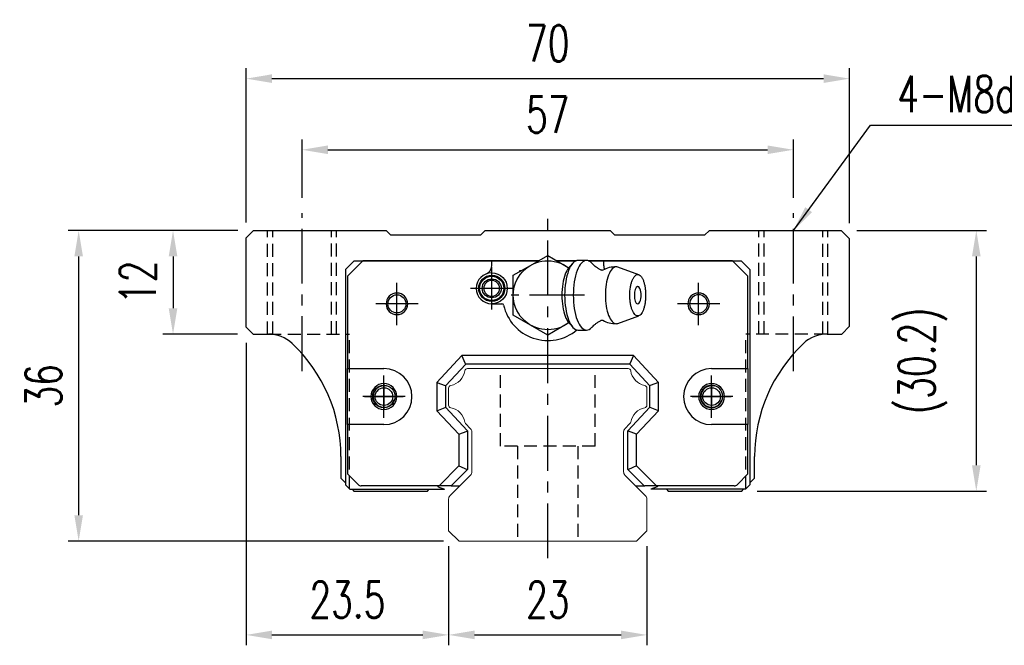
# Model space of a CAD drawing. Header units: millimetres. Extents: x 18 to 344, y 371 to 485.
# Tile 1 of 53: x 18 to 132, y 379 to 452. Entities that reach past the tile are written whole.
import ezdxf

# ---------------------------------------------------------------- set-up
doc = ezdxf.new("R2010")
doc.units = ezdxf.units.MM
doc.header["$PDSIZE"] = -1
doc.linetypes.add('CENTER', pattern=[10.16, 6.35, -1.27, 1.27, -1.27])
doc.linetypes.add('DASHED', pattern=[0.75, 0.5, -0.25])
for name, color, linetype in [('2', 7, 'Continuous'), ('CL', 1, 'CENTER'), ('DIM', 4, 'Continuous'), ('HID', 2, 'DASHED'), ('OUT', 3, 'Continuous'), ('中心線', 1, 'CENTER')]:
    doc.layers.add(name, color=color, linetype=linetype)
doc.styles.add('DIM-7', font='SIMPLEX.shx', dxfattribs={"width": 0.7, "bigfont": 'chineset.shx'})
doc.dimstyles.new('CNS', dxfattribs={"dimtxt": 3.5, "dimasz": 2.5, "dimexe": 1, "dimexo": 1.5, "dimgap": 0.09, "dimtad": 0, "dimdsep": 46, "dimtxsty": 'DIM-7', "dimcen": 0.09, "dimclrd": 1, "dimclre": 1, "dimclrt": 4, "dimadec": 0, "dimazin": 0, "dimtfac": 1, "dimtix": 1, "dimtmove": 2, "dimatfit": 3, "dimfxl": 1, "dimtvp": 0.971429, "dimtolj": 1, "dimarcsym": 0})

# ---------------------------------------------------------------- blocks, each defined once
blk = doc.blocks.new('*D57')
at = {"layer": 'DEFPOINTS', "color": 0, "transparency": 16777216}
for p in [(113.92, 444.9), (43.92, 426.43), (113.92, 426.33)]:
    blk.add_point(p, dxfattribs=at)
at = {"layer": 'DIM', "color": 7, "lineweight": -2, "transparency": 16777216}
for p, q in [((43.92, 428.23), (43.92, 446.1)), ((113.92, 428.13), (113.92, 446.1)), ((46.92, 444.9), (110.92, 444.9))]:
    blk.add_line(p, q, dxfattribs=at)
at = {"layer": 'DIM', "color": 7, "transparency": 16777216}
for points in [[(46.92, 445.4), (46.92, 444.4), (43.92, 444.9)], [(110.92, 445.4), (110.92, 444.4), (113.92, 444.9)]]:
    blk.add_solid(points, dxfattribs=at)
at = {"layer": 'DIM', "color": 7, "transparency": 16777216, "insert": (78.92, 448.98), "char_height": 4.2, "attachment_point": 5, "style": 'DIM-7'}
blk.add_mtext('\\A1;70', dxfattribs=at)
blk = doc.blocks.new('*D58')
at = {"layer": 'DEFPOINTS', "color": 0, "transparency": 16777216}
for p in [(107.42, 436.65), (50.42, 429.28), (107.42, 429.28)]:
    blk.add_point(p, dxfattribs=at)
at = {"layer": 'DIM', "color": 7, "lineweight": -2, "transparency": 16777216}
for p, q in [((50.42, 431.08), (50.42, 437.85)), ((107.42, 431.08), (107.42, 437.85)), ((53.42, 436.65), (104.42, 436.65))]:
    blk.add_line(p, q, dxfattribs=at)
at = {"layer": 'DIM', "color": 7, "transparency": 16777216}
for points in [[(53.42, 437.15), (53.42, 436.15), (50.42, 436.65)], [(104.42, 437.15), (104.42, 436.15), (107.42, 436.65)]]:
    blk.add_solid(points, dxfattribs=at)
at = {"layer": 'DIM', "color": 7, "transparency": 16777216, "insert": (78.92, 440.73), "char_height": 4.2, "attachment_point": 5, "style": 'DIM-7'}
blk.add_mtext('\\A1;57', dxfattribs=at)
blk = doc.blocks.new('*D59')
at = {"layer": 'DEFPOINTS', "color": 0, "transparency": 16777216}
for p in [(112.97, 427.28), (101.42, 397.08), (128.64, 397.08)]:
    blk.add_point(p, dxfattribs=at)
at = {"layer": 'DIM', "color": 7, "lineweight": -2, "transparency": 16777216}
for p, q in [((114.77, 427.28), (129.84, 427.28)), ((128.64, 424.28), (128.64, 400.08)), ((103.22, 397.08), (129.84, 397.08))]:
    blk.add_line(p, q, dxfattribs=at)
at = {"layer": 'DIM', "color": 7, "transparency": 16777216}
for points in [[(128.14, 424.28), (129.14, 424.28), (128.64, 427.28)], [(128.14, 400.08), (129.14, 400.08), (128.64, 397.08)]]:
    blk.add_solid(points, dxfattribs=at)
at = {"layer": 'DIM', "color": 7, "transparency": 16777216, "insert": (122.42, 412.18), "char_height": 4.2, "attachment_point": 5, "rotation": 90, "style": 'DIM-7'}
blk.add_mtext('\\A1;(30.2)', dxfattribs=at)
blk = doc.blocks.new('*D60')
at = {"layer": 'DEFPOINTS', "color": 0, "transparency": 16777216}
for p in [(43.92, 416.08), (67.42, 392.48), (67.42, 380.4)]:
    blk.add_point(p, dxfattribs=at)
at = {"layer": 'DIM', "color": 7, "lineweight": -2, "transparency": 16777216}
for p, q in [((43.92, 414.28), (43.92, 379.2)), ((67.42, 390.68), (67.42, 379.2)), ((46.92, 380.4), (64.42, 380.4))]:
    blk.add_line(p, q, dxfattribs=at)
at = {"layer": 'DIM', "color": 7, "transparency": 16777216}
for points in [[(46.92, 380.9), (46.92, 379.9), (43.92, 380.4)], [(64.42, 380.9), (64.42, 379.9), (67.42, 380.4)]]:
    blk.add_solid(points, dxfattribs=at)
at = {"layer": 'DIM', "color": 7, "transparency": 16777216, "insert": (55.67, 384.48), "char_height": 4.2, "attachment_point": 5, "style": 'DIM-7'}
blk.add_mtext('\\A1;23.5', dxfattribs=at)
blk = doc.blocks.new('*D61')
at = {"layer": 'DEFPOINTS', "color": 0, "transparency": 16777216}
for p in [(67.42, 392.48), (90.42, 392.48), (90.42, 380.4)]:
    blk.add_point(p, dxfattribs=at)
at = {"layer": 'DIM', "color": 7, "lineweight": -2, "transparency": 16777216}
for p, q in [((67.42, 390.68), (67.42, 379.2)), ((90.42, 390.68), (90.42, 379.2)), ((70.42, 380.4), (87.42, 380.4))]:
    blk.add_line(p, q, dxfattribs=at)
at = {"layer": 'DIM', "color": 7, "transparency": 16777216}
for points in [[(70.42, 380.9), (70.42, 379.9), (67.42, 380.4)], [(87.42, 380.9), (87.42, 379.9), (90.42, 380.4)]]:
    blk.add_solid(points, dxfattribs=at)
at = {"layer": 'DIM', "color": 7, "transparency": 16777216, "insert": (78.92, 384.48), "char_height": 4.2, "attachment_point": 5, "style": 'DIM-7'}
blk.add_mtext('\\A1;23', dxfattribs=at)
blk = doc.blocks.new('*D62')
at = {"layer": 'DEFPOINTS', "color": 0, "transparency": 16777216}
for p in [(44.77, 427.28), (35.44, 415.28), (44.72, 415.28)]:
    blk.add_point(p, dxfattribs=at)
at = {"layer": 'DIM', "color": 7, "lineweight": -2, "transparency": 16777216}
for p, q in [((42.97, 427.28), (34.24, 427.28)), ((35.44, 424.28), (35.44, 418.28)), ((42.92, 415.28), (34.24, 415.28))]:
    blk.add_line(p, q, dxfattribs=at)
at = {"layer": 'DIM', "color": 7, "transparency": 16777216}
for points in [[(34.94, 424.28), (35.94, 424.28), (35.44, 427.28)], [(34.94, 418.28), (35.94, 418.28), (35.44, 415.28)]]:
    blk.add_solid(points, dxfattribs=at)
at = {"layer": 'DIM', "color": 7, "transparency": 16777216, "insert": (31.36, 421.28), "char_height": 4.2, "attachment_point": 5, "rotation": 90, "style": 'DIM-7'}
blk.add_mtext('\\A1;12', dxfattribs=at)
blk = doc.blocks.new('*D63')
at = {"layer": 'DEFPOINTS', "color": 0, "transparency": 16777216}
for p in [(44.77, 427.28), (24.49, 391.28), (68.63, 391.28)]:
    blk.add_point(p, dxfattribs=at)
at = {"layer": 'DIM', "color": 7, "lineweight": -2, "transparency": 16777216}
for p, q in [((42.97, 427.28), (23.29, 427.28)), ((24.49, 424.28), (24.49, 394.28)), ((66.83, 391.28), (23.29, 391.28))]:
    blk.add_line(p, q, dxfattribs=at)
at = {"layer": 'DIM', "color": 7, "transparency": 16777216}
for points in [[(23.99, 424.28), (24.99, 424.28), (24.49, 427.28)], [(23.99, 394.28), (24.99, 394.28), (24.49, 391.28)]]:
    blk.add_solid(points, dxfattribs=at)
at = {"layer": 'DIM', "color": 7, "transparency": 16777216, "insert": (20.41, 409.28), "char_height": 4.2, "attachment_point": 5, "rotation": 90, "style": 'DIM-7'}
blk.add_mtext('\\A1;36', dxfattribs=at)

msp = doc.modelspace()

# ---------------------------------------------------------------- linework, layer by layer
at = {"layer": '2', "color": 0, "linetype": 'Continuous'}
for p, q in [((76.917, 423.247), (78.917, 424.402)), ((78.917, 424.402), (80.917, 423.247)), ((74.917, 422.093), (76.917, 423.247)), ((80.917, 423.247), (81.379, 422.98)), ((81.78, 423.456), (81.324, 422.914)), ((83.426, 423.825), (82.425, 423.825)), ((89.487, 422.159), (87.041, 423.05)), ((74.917, 419.783), (74.917, 422.093)), ((74.917, 417.474), (74.917, 419.783)), ((76.917, 416.319), (74.917, 417.474)), ((87.041, 416.516), (89.487, 417.407)), ((78.917, 415.164), (76.917, 416.319)), ((80.917, 416.319), (78.917, 415.164)), ((81.379, 416.586), (80.917, 416.319)), ((81.324, 416.652), (81.78, 416.11)), ((82.425, 415.742), (83.426, 415.742))]:
    msp.add_line(p, q, dxfattribs=at)
at = {"layer": '2', "color": 7, "linetype": 'Continuous'}
for p, q in [((56.467, 423.783), (55.467, 422.783)), ((55.467, 422.783), (55.467, 397.783)), ((57.475, 423.783), (55.692, 422.009)), ((56.467, 423.783), (77.845, 423.783)), ((77.845, 423.783), (57.475, 423.783)), ((72.417, 423.199), (72.417, 423.783)), ((78.917, 423.783), (78.917, 423.783)), ((79.989, 423.783), (82.207, 423.783)), ((82.207, 423.783), (79.989, 423.783)), ((83.643, 423.783), (101.367, 423.783)), ((100.36, 423.783), (83.643, 423.783)), ((85.417, 423.199), (85.417, 423.783)), ((102.142, 422.009), (100.36, 423.783)), ((101.367, 423.783), (102.367, 422.783)), ((102.367, 422.783), (102.367, 397.783)), ((55.692, 422.009), (55.692, 411.283)), ((75.667, 422.526), (75.667, 422.633)), ((102.142, 411.283), (102.142, 422.009)), ((72.417, 418.783), (73.601, 418.783)), ((68.967, 412.783), (66.067, 409.673)), ((69.381, 411.833), (68.967, 412.783)), ((88.867, 412.783), (68.967, 412.783)), ((88.867, 412.783), (88.454, 411.833)), ((91.767, 409.673), (88.867, 412.783)), ((55.692, 411.283), (59.906, 411.283)), ((55.692, 404.783), (55.692, 411.283)), ((69.402, 411.783), (67.067, 409.279)), ((69.402, 411.783), (69.381, 411.833)), ((88.432, 411.783), (69.402, 411.783)), ((88.432, 411.783), (88.454, 411.833)), ((90.767, 409.279), (88.432, 411.783)), ((97.929, 411.283), (102.142, 411.283)), ((102.142, 411.283), (102.142, 404.783)), ((66.067, 409.673), (66.067, 406.393)), ((66.067, 409.673), (67.017, 409.299)), ((67.067, 409.279), (67.017, 409.299)), ((67.067, 409.279), (67.067, 406.787)), ((90.767, 409.279), (90.817, 409.299)), ((90.767, 406.787), (90.767, 409.279)), ((91.767, 409.673), (90.817, 409.299)), ((91.767, 406.393), (91.767, 409.673)), ((66.067, 406.393), (67.017, 406.767)), ((67.067, 406.787), (67.017, 406.767)), ((67.067, 406.787), (69.617, 404.052)), ((88.217, 404.052), (90.767, 406.787)), ((90.767, 406.787), (90.817, 406.767)), ((91.767, 406.393), (90.817, 406.767)), ((66.067, 406.393), (68.617, 403.658)), ((89.217, 403.658), (91.767, 406.393)), ((55.692, 404.783), (55.692, 399.058)), ((59.906, 404.783), (55.692, 404.783)), ((102.142, 404.783), (97.929, 404.783)), ((102.142, 399.058), (102.142, 404.783)), ((68.617, 403.658), (69.567, 404.032)), ((68.617, 403.658), (68.617, 399.987)), ((69.617, 404.052), (69.567, 404.032)), ((69.617, 404.052), (69.617, 399.573)), ((88.217, 404.052), (88.267, 404.032)), ((88.217, 399.573), (88.217, 404.052)), ((89.217, 403.658), (88.267, 404.032)), ((89.217, 399.987), (89.217, 403.658)), ((68.617, 399.987), (66.313, 397.683)), ((68.617, 399.987), (69.567, 399.594)), ((89.217, 399.987), (88.267, 399.594)), ((91.521, 397.683), (89.217, 399.987)), ((55.692, 399.058), (56.921, 397.83)), ((69.617, 399.573), (67.727, 397.683)), ((69.617, 399.573), (69.567, 399.594)), ((88.217, 399.573), (88.267, 399.594)), ((90.107, 397.683), (88.217, 399.573)), ((100.914, 397.83), (102.142, 399.058)), ((55.967, 397.283), (55.467, 397.783)), ((66.313, 397.683), (57.274, 397.683)), ((66.106, 397.683), (66.208, 397.581)), ((66.208, 397.581), (66.945, 397.283)), ((67.657, 397.683), (66.313, 397.683)), ((67.727, 397.683), (67.657, 397.683)), ((67.727, 397.683), (68.441, 397.683)), ((68.441, 397.683), (68.719, 397.683)), ((89.118, 397.683), (89.407, 397.683)), ((89.407, 397.683), (90.107, 397.683)), ((90.107, 397.683), (90.178, 397.683)), ((91.521, 397.683), (90.178, 397.683)), ((91.626, 397.581), (90.889, 397.283)), ((100.56, 397.683), (91.521, 397.683)), ((91.729, 397.683), (91.626, 397.581)), ((101.867, 397.283), (102.367, 397.783)), ((55.967, 397.283), (66.945, 397.283)), ((101.867, 397.283), (90.889, 397.283))]:
    msp.add_line(p, q, dxfattribs=at)
at = {"layer": '2', "color": 7, "linetype": 'DASHED'}
for p, q in [((97.929, 409.333), (97.929, 409.333)), ((97.929, 406.733), (97.929, 406.733))]:
    msp.add_line(p, q, dxfattribs=at)
at = {"layer": '2', "color": 0, "linetype": 'Continuous', "extrusion": (0, 0, -1)}
msp.add_arc((-78.917, 419.783), 4, 232.1994, 127.85546, dxfattribs=at)
at = {"layer": '2', "color": 7, "linetype": 'Continuous'}
for centre, radius, start, end in [((71.417, 423.199), 1, 290.92483, 0), ((86.417, 423.199), 1, 180, 204.07613), ((72.417, 420.583), 1.8, 90, 270), ((72.417, 420.583), 0.918, 90, 270), ((72.417, 420.583), 0.918, 270, 90), ((61.417, 418.783), 1.25, 90, 270), ((61.417, 418.783), 1.25, 270, 90), ((96.417, 418.783), 1.25, 90, 270), ((96.417, 418.783), 1.05, 90, 270), ((96.417, 418.783), 1.25, 270, 90), ((96.417, 418.783), 1.05, 270, 90), ((73.601, 418.583), 0.2, 12.71981, 90), ((78.917, 419.783), 5.25, 192.71981, 309.94443), ((59.906, 408.033), 3.25, 270, 90), ((97.929, 408.033), 3.25, 90, 270), ((59.906, 408.033), 1.5, 90, 270), ((59.906, 408.033), 1.5, 270, 90), ((97.929, 408.033), 1.5, 90, 270), ((97.929, 408.033), 1.3, 90, 270), ((97.929, 408.033), 1.5, 270, 90), ((97.929, 408.033), 1.3, 270, 90), ((57.274, 398.183), 0.5, 225, 270), ((100.56, 398.183), 0.5, 270, 315)]:
    msp.add_arc(centre, radius, start, end, dxfattribs=at)
at = {"layer": '2', "color": 0, "linetype": 'Continuous'}
for centre, radius, start, end in [((86.863, 419.783), 3.3, 90, 118.26666), ((87.956, 419.783), 1.817, 334.63704, 25.36296), ((86.863, 419.783), 3.3, 241.72374, 269.99834)]:
    msp.add_arc(centre, radius, start, end, dxfattribs=at)
at = {"layer": '2', "color": 7, "linetype": 'Continuous', "extrusion": (0, 0, -1)}
for centre, radius, start, end in [((-72.417, 420.583), 1.515, 270, 90), ((-72.417, 420.583), 1.4, 270, 90), ((-72.417, 420.583), 1.1, 270, 90), ((-72.417, 420.583), 1.8, 90, 270), ((-72.417, 420.583), 1.515, 90, 270), ((-72.417, 420.583), 1.4, 90, 270), ((-72.417, 420.583), 1.1, 90, 270), ((-61.417, 418.783), 1.05, 270, 90), ((-61.417, 418.783), 1.05, 90, 270), ((-59.906, 408.033), 1.3, 270, 90), ((-59.906, 408.033), 1.3, 90, 270)]:
    msp.add_arc(centre, radius, start, end, dxfattribs=at)
at = {"layer": '2', "color": 0, "linetype": 'Continuous'}
msp.add_ellipse((89.357, 419.783), major_axis=(0, 1), ratio=0.382683, start_param=-0.6791612, end_param=3.8206669, dxfattribs=at)
for points, knots in [([(81.328, 422.916), (81.184, 422.745), (81.053, 422.51), (80.697, 421.581), (80.555, 420.685), (80.555, 419.783)], [0, 0, 0, 0, 0.3133047, 0.3133047, 1, 1, 1, 1]), ([(82.425, 423.825), (82.02, 423.825), (81.617, 423.389), (81.045, 421.893), (80.878, 420.841), (80.878, 419.783)], [0, 0, 0, 0, 0.5, 0.5, 1, 1, 1, 1]), ([(84.032, 423.497), (83.84, 423.71), (83.633, 423.825), (83.021, 423.825), (82.618, 423.389), (82.046, 421.893), (81.879, 420.841), (81.879, 419.783)], [0, 0, 0, 0, 0.204178, 0.204178, 0.602089, 0.602089, 1, 1, 1, 1]), ([(85.116, 422.692), (85.017, 422.741), (84.816, 422.852), (84.545, 423.036), (84.311, 423.224), (84.142, 423.382), (84.063, 423.467), (84.035, 423.5)], [0, 0, 0, 0, 0.2043584, 0.4374743, 0.6573003, 0.8634903, 1, 1, 1, 1]), ([(85.297, 422.688), (85.298, 422.688), (85.298, 422.689), (85.254, 422.671), (85.179, 422.668), (85.124, 422.685), (85.118, 422.687), (85.118, 422.688)], [0, 0, 0, 0, 0.0733162, 0.3263169, 0.6168838, 0.8870475, 1, 1, 1, 1]), ([(87.037, 423.05), (86.979, 423.072), (86.921, 423.083), (86.532, 423.083), (86.204, 422.728), (85.736, 421.506), (85.6, 420.647), (85.6, 419.783)], [0, 0, 0, 0, 0.0810935, 0.0810935, 0.5405467, 0.5405467, 1, 1, 1, 1]), ([(88.439, 419.783), (88.439, 419.626), (88.451, 419.312), (88.503, 418.859), (88.589, 418.441), (88.704, 418.075), (88.844, 417.775), (89.003, 417.552), (89.177, 417.414), (89.357, 417.368), (89.538, 417.414), (89.711, 417.552), (89.871, 417.775), (90.011, 418.075), (90.126, 418.441), (90.211, 418.859), (90.264, 419.312), (90.282, 419.783), (90.264, 420.254), (90.211, 420.708), (90.126, 421.125), (90.011, 421.491), (89.871, 421.792), (89.711, 422.015), (89.538, 422.152), (89.357, 422.199), (89.177, 422.152), (89.003, 422.015), (88.844, 421.792), (88.704, 421.491), (88.589, 421.125), (88.475, 420.571), (88.439, 420.096), (88.439, 419.783)], [0, 0, 0, 0, 0.0312594, 0.0625188, 0.0937782, 0.1250376, 0.156297, 0.1875564, 0.2188159, 0.2500753, 0.2813347, 0.3125941, 0.3438535, 0.3751129, 0.4063723, 0.4376317, 0.4688911, 0.5001505, 0.5314099, 0.5626693, 0.5939287, 0.6251882, 0.6564476, 0.687707, 0.7189664, 0.7502258, 0.7814852, 0.8127446, 0.844004, 0.8752634, 0.9065228, 0.9377822, 1, 1, 1, 1]), ([(80.555, 419.783), (80.555, 418.881), (80.697, 417.985), (81.053, 417.056), (81.184, 416.821), (81.328, 416.651)], [0, 0, 0, 0, 0.6866953, 0.6866953, 1, 1, 1, 1]), ([(80.878, 419.783), (80.878, 418.725), (81.045, 417.674), (81.617, 416.177), (82.02, 415.742), (82.425, 415.742)], [0, 0, 0, 0, 0.5, 0.5, 1, 1, 1, 1]), ([(81.879, 419.783), (81.879, 418.725), (82.046, 417.674), (82.618, 416.177), (83.021, 415.742), (83.634, 415.742), (83.841, 415.857), (84.032, 416.07)], [0, 0, 0, 0, 0.3978318, 0.3978318, 0.7956637, 0.7956637, 1, 1, 1, 1]), ([(85.6, 419.783), (85.6, 418.919), (85.736, 418.061), (86.204, 416.839), (86.532, 416.483), (86.921, 416.483), (86.979, 416.494), (87.037, 416.516)], [0, 0, 0, 0, 0.4594533, 0.4594533, 0.9189065, 0.9189065, 1, 1, 1, 1]), ([(84.036, 416.067), (84.052, 416.087), (84.116, 416.158), (84.269, 416.306), (84.505, 416.501), (84.79, 416.699), (85.006, 416.819), (85.116, 416.875)], [0, 0, 0, 0, 0.0852239, 0.2986763, 0.5272696, 0.7723838, 1, 1, 1, 1]), ([(85.118, 416.878), (85.119, 416.88), (85.129, 416.884), (85.192, 416.9), (85.266, 416.893), (85.304, 416.874), (85.301, 416.876), (85.301, 416.876)], [0, 0, 0, 0, 0.1544133, 0.4194337, 0.7435623, 0.9927018, 1, 1, 1, 1])]:
    msp.add_open_spline(points, degree=3, knots=knots, dxfattribs=at)
at = {"layer": 'CL', "color": 7}
for p, q in [((50.417, 410.99), (50.417, 429.283)), ((78.917, 389.283), (78.917, 429.283)), ((107.417, 410.987), (107.417, 429.283)), ((72.417, 418.133), (72.417, 423.033)), ((61.417, 416.333), (61.417, 421.233)), ((74.867, 420.583), (69.967, 420.583)), ((96.417, 416.333), (96.417, 421.233)), ((83.167, 419.783), (74.667, 419.783)), ((63.867, 418.783), (58.967, 418.783)), ((98.867, 418.783), (93.967, 418.783)), ((59.906, 405.583), (59.906, 410.483)), ((97.929, 405.583), (97.929, 410.483)), ((62.356, 408.033), (57.456, 408.033)), ((100.379, 408.033), (95.479, 408.033))]:
    msp.add_line(p, q, dxfattribs=at)
at = {"layer": 'HID', "color": 0, "ltscale": 3}
for p, q in [((46.417, 415.25), (46.417, 427.283)), ((47.017, 415.25), (47.017, 427.283)), ((53.817, 415.283), (53.817, 427.283)), ((54.417, 415.283), (54.417, 427.283)), ((103.417, 415.283), (103.417, 427.283)), ((104.017, 415.283), (104.017, 427.283)), ((110.817, 415.25), (110.817, 427.283)), ((111.417, 415.25), (111.417, 427.283)), ((46.505, 415.283), (55.917, 415.283)), ((55.917, 397.333), (55.917, 415.283)), ((101.917, 397.333), (101.917, 415.283)), ((111.329, 415.283), (101.917, 415.283)), ((73.418, 402.283), (73.418, 411.283)), ((84.418, 402.283), (84.418, 411.283)), ((84.418, 402.283), (73.418, 402.283)), ((75.418, 402.283), (75.418, 391.283)), ((82.418, 402.283), (82.418, 391.283))]:
    msp.add_line(p, q, dxfattribs=at)
at = {"layer": 'OUT', "color": 7}
for p, q in [((44.769, 427.283), (43.919, 426.433)), ((44.769, 427.283), (60.169, 427.283)), ((60.719, 426.733), (60.169, 427.283)), ((71.669, 427.283), (71.119, 426.733)), ((71.669, 427.283), (86.169, 427.283)), ((86.719, 426.733), (86.169, 427.283)), ((97.669, 427.283), (97.119, 426.733)), ((97.669, 427.283), (112.969, 427.283)), ((113.919, 426.333), (112.969, 427.283)), ((43.919, 416.083), (43.919, 426.433)), ((71.119, 426.733), (60.719, 426.733)), ((97.119, 426.733), (86.719, 426.733)), ((113.919, 416.183), (113.919, 426.333)), ((75.667, 422.633), (75.854, 422.633)), ((43.919, 416.083), (44.719, 415.283)), ((113.019, 415.283), (113.919, 416.183)), ((44.719, 415.283), (46.508, 415.283)), ((111.329, 415.283), (113.019, 415.283)), ((54.919, 401.083), (54.919, 398.583)), ((102.919, 398.583), (102.919, 401.083)), ((54.919, 398.583), (55.467, 398.034)), ((102.367, 398.031), (102.919, 398.583)), ((56.218, 397.283), (56.419, 397.083)), ((56.419, 397.083), (64.949, 397.083)), ((64.949, 397.083), (65.149, 397.283)), ((92.688, 397.283), (92.889, 397.083)), ((92.889, 397.083), (101.419, 397.083)), ((101.419, 397.083), (101.619, 397.283))]:
    msp.add_line(p, q, dxfattribs=at)
at = {"layer": 'OUT', "color": 0, "linetype": 'Continuous', "lineweight": 15}
for p, q in [((69.595, 411.283), (88.242, 411.283)), ((67.418, 407.042), (67.418, 409.023)), ((90.419, 409.023), (90.419, 407.042)), ((69.972, 404.309), (69.378, 404.903)), ((88.459, 404.903), (87.865, 404.309)), ((70.119, 399.29), (70.119, 403.956)), ((87.718, 403.956), (87.718, 399.29)), ((67.565, 396.529), (69.972, 398.936)), ((87.865, 398.936), (90.272, 396.529)), ((67.419, 392.483), (67.419, 396.176)), ((90.419, 396.176), (90.419, 392.483)), ((68.633, 391.283), (67.419, 392.483)), ((90.419, 392.483), (89.204, 391.283)), ((89.204, 391.283), (68.633, 391.283))]:
    msp.add_line(p, q, dxfattribs=at)
at = {"layer": 'OUT', "color": 7}
for centre in [(59.909, 408.033), (97.929, 408.033)]:
    msp.add_circle(centre, 1.025, dxfattribs=at)
for centre, radius, start, end in [((46.508, 411.283), 4, 46.76677, 90), ((111.329, 411.283), 4, 90, 133.23323), ((36.919, 401.083), 18, 0, 46.76677), ((120.919, 401.083), 18, 133.23323, 180), ((59.909, 408.033), 1.25, 75, 345), ((97.929, 408.033), 1.25, 75, 345)]:
    msp.add_arc(centre, radius, start, end, dxfattribs=at)
at = {"layer": 'OUT', "color": 0, "linetype": 'Continuous', "lineweight": 15}
for centre, radius, start, end in [((69.595, 410.983), 0.3, 90, 171.61737), ((88.242, 410.983), 0.3, 8.38263, 90), ((67.276, 411.325), 2.044, 280.87121, 351.61737), ((90.561, 411.325), 2.044, 188.38263, 259.12879), ((67.718, 409.023), 0.3, 100.87121, 180.00001), ((90.119, 409.023), 0.3, 359.99999, 79.12879), ((67.718, 407.042), 0.3, 179.99999, 259.12866), ((67.276, 404.74), 2.044, 9.2089, 79.12866), ((90.561, 404.74), 2.044, 100.87134, 170.79109), ((90.119, 407.042), 0.3, 280.87134, 0.00001), ((69.59, 405.115), 0.3, 189.20891, 225), ((88.247, 405.115), 0.3, 315, 350.79109), ((69.619, 403.956), 0.5, 0, 45), ((88.219, 403.956), 0.5, 135, 180.00001), ((69.619, 399.29), 0.5, 315, 360), ((88.219, 399.29), 0.5, 179.99999, 225), ((67.919, 396.176), 0.5, 135, 180.00001), ((89.919, 396.176), 0.5, 360, 45)]:
    msp.add_arc(centre, radius, start, end, dxfattribs=at)
at = {"layer": '中心線', "color": 7, "ltscale": 1.5}
for p, q in [((59.909, 409.583), (59.909, 406.483)), ((97.929, 409.583), (97.929, 406.483)), ((57.659, 408.033), (62.159, 408.033)), ((95.679, 408.033), (100.179, 408.033))]:
    msp.add_line(p, q, dxfattribs=at)

# ---------------------------------------------------------------- texts
at = {"layer": 'DIM', "color": 0, "insert": (119.476, 439.62), "char_height": 4.2, "attachment_point": 7, "style": 'DIM-7'}
msp.add_mtext('\\A1;4-M8depth12', dxfattribs=at)

# ---------------------------------------------------------------- dimensions: what is measured, and where the dimension line sits
at = {"layer": 'DIM', "color": 0}
for base, p1, p2, angle, picture, middle in [((113.919, 444.895), (43.919, 426.433), (113.919, 426.333), 180, '*D57', (78.919, 448.975)), ((107.417, 436.653), (50.417, 429.283), (107.417, 429.283), 180, '*D58', (78.917, 440.733)), ((24.485, 391.283), (44.769, 427.283), (68.633, 391.283), 90, '*D63', (20.405, 409.283)), ((35.437, 415.283), (44.769, 427.283), (44.719, 415.283), 90, '*D62', (31.357, 421.283)), ((67.419, 380.396), (43.919, 416.083), (67.419, 392.483), 180, '*D60', (55.669, 384.476)), ((90.419, 380.396), (67.419, 392.483), (90.419, 392.483), 180, '*D61', (78.919, 384.476))]:
    dim = msp.add_linear_dim(base=base, p1=p1, p2=p2, angle=angle, dimstyle='CNS', override={"dimscale": 1.2, "dimclrd": 7, "dimclre": 7, "dimclrt": 7}, dxfattribs=at)
    dim.commit()
    dim.dimension.update_dxf_attribs({"geometry": picture, "text_midpoint": middle})
dim = msp.add_linear_dim(base=(128.64, 397.083), p1=(112.969, 427.283), p2=(101.419, 397.083), angle=90, text='(<>)', dimstyle='CNS', override={"dimscale": 1.2, "dimclrd": 7, "dimclre": 7, "dimclrt": 7}, dxfattribs=at)
dim.commit()
dim.dimension.update_dxf_attribs({"geometry": '*D59', "text_midpoint": (122.423, 412.183)})

# ---------------------------------------------------------------- leaders
at = {"layer": 'DIM', "color": 0, "annotation_type": 0, "has_hookline": 1, "hookline_direction": 0, "text_width": 29.26}
msp.add_leader([(107.417, 427.283), (116.368, 439.512), (119.368, 439.512)], dimstyle='CNS', override={"dimscale": 1.2, "dimgap": 0.09, "dimtad": 1, "dimclrd": 7, "dimclre": 4}, dxfattribs=at)

doc.saveas('drawing.dxf')
